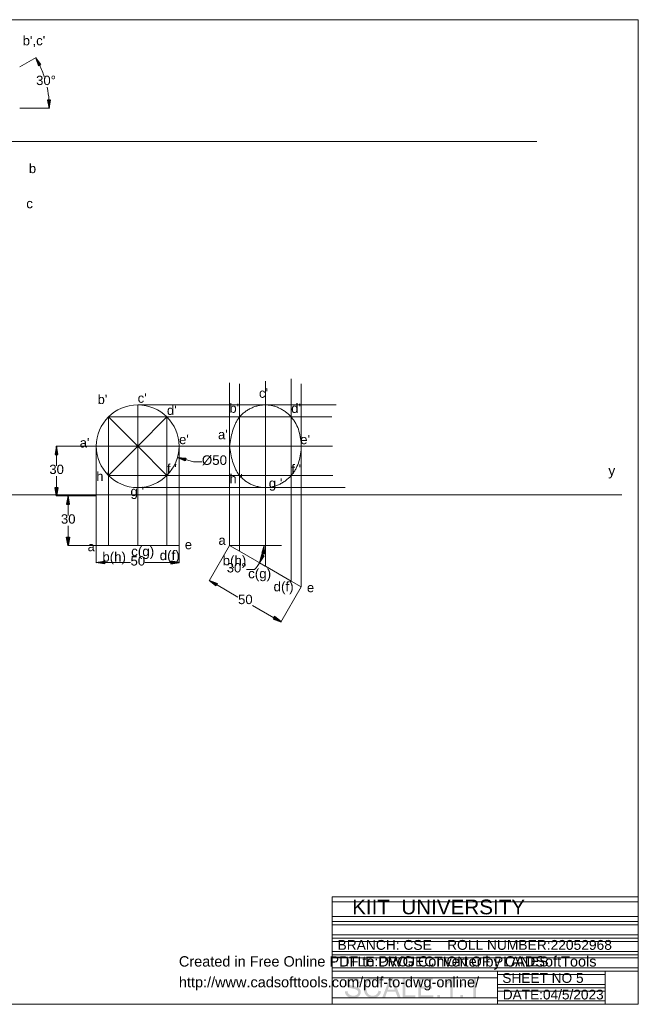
# Model space of a CAD drawing. Header units: millimetres. Extents: x 69 to 735, y 51 to 522.
# Tile 2 of 2: x 439 to 735, y 51 to 522. Entities that reach past the tile are written whole.
import ezdxf

# ---------------------------------------------------------------- set-up
doc = ezdxf.new("R2010")
doc.units = ezdxf.units.MM
doc.header["$MEASUREMENT"] = 0
doc.layers.get('0').update_dxf_attribs({"linetype": 'CONTINUOUS'})
doc.layers.add('2F2D970', color=7, linetype='CONTINUOUS')
doc.styles.add('2F2E000', font='Arial.ttf')
doc.styles.add('Arial$001', font='arial.ttf', dxfattribs={"height": 8.465391})

# ---------------------------------------------------------------- blocks, each defined once
blk = doc.blocks.new('2EDC3F0')
at = {"layer": '2F2D970', "color": 0, "true_color": 0x000001, "style": '2F2E000'}
for s, p in [('Created in Free Online PDF to DWG Converter by CADSoftTools', (0, 0)), ('http://www.cadsofttools.com/pdf-to-dwg-online/', (0, -2))]:
    blk.add_text(s, height=1, dxfattribs=at).set_placement(p)

msp = doc.modelspace()

# ---------------------------------------------------------------- hatches: boundary and pattern name
at = {"true_color": 0x000002}
for points in [[(448.2, 500.33), (449.37, 500.94), (446.94, 504.14)], [(453.94, 483.87), (452.61, 483.83), (453.44, 479.91)], [(456.19, 314.23), (457.49, 314.23), (456.83, 318.19)], [(518.76, 312.42), (518.41, 311.15), (514.75, 312.85)], [(456.19, 298.38), (457.49, 298.38), (456.83, 294.43)], [(461.73, 290.46), (463.05, 290.46), (462.39, 294.43)], [(461.73, 274.63), (463.05, 274.63), (462.39, 270.68)], [(555.14, 266.82), (556.43, 266.66), (556.27, 270.66)], [(556.2, 265.73), (554.98, 266.26), (554.02, 262.36)], [(479.86, 263.17), (479.86, 261.84), (475.9, 262.5)], [(511.53, 263.17), (511.53, 261.84), (515.5, 262.5)], [(533.73, 252.53), (533.06, 251.37), (529.97, 253.94)], [(561.17, 236.69), (560.5, 235.53), (564.27, 234.11)]]:
    msp.add_hatch(color=0, dxfattribs=at).paths.add_polyline_path(points)
at = {"true_color": 0x000007}
h = msp.add_hatch(color=0, dxfattribs=at)
edge = h.paths.add_edge_path()
edge.add_line((594.87, 57.29), (596.06, 57.39))
edge.add_spline(control_points=[(596.06, 57.39), (596.1, 56.93), (596.23, 56.53), (596.43, 56.24), (596.43, 56.24), (596.66, 55.94), (596.96, 55.67), (597.39, 55.51), (597.39, 55.51), (597.82, 55.31), (598.31, 55.21), (598.84, 55.21), (598.84, 55.21), (599.34, 55.21), (599.77, 55.28), (600.13, 55.44), (600.13, 55.44), (600.5, 55.57), (600.76, 55.77), (600.96, 56), (600.96, 56), (601.13, 56.27), (601.22, 56.53), (601.22, 56.83), (601.22, 56.83), (601.22, 57.13), (601.13, 57.39), (600.96, 57.63), (600.96, 57.63), (600.79, 57.82), (600.5, 58.02), (600.1, 58.19), (600.1, 58.19), (599.84, 58.29), (599.27, 58.42), (598.41, 58.65), (598.41, 58.65), (597.55, 58.85), (596.92, 59.05), (596.56, 59.21), (596.56, 59.21), (596.13, 59.48), (595.8, 59.78), (595.57, 60.11), (595.57, 60.11), (595.34, 60.47), (595.24, 60.87), (595.24, 61.3), (595.24, 61.3), (595.24, 61.76), (595.37, 62.22), (595.63, 62.65), (595.63, 62.65), (595.9, 63.05), (596.3, 63.38), (596.83, 63.58), (596.83, 63.58), (597.35, 63.81), (597.92, 63.91), (598.58, 63.91), (598.58, 63.91), (599.27, 63.91), (599.9, 63.81), (600.43, 63.58), (600.43, 63.58), (600.96, 63.35), (601.39, 63.02), (601.69, 62.59), (601.69, 62.59), (601.95, 62.12), (602.12, 61.63), (602.15, 61.07)], knot_values=[0, 0, 0, 0, 0.013889, 0.013889, 0.013889, 0.013889, 0.027778, 0.027778, 0.027778, 0.027778, 0.041667, 0.041667, 0.041667, 0.041667, 0.055556, 0.055556, 0.055556, 0.055556, 0.069444, 0.069444, 0.069444, 0.069444, 0.083333, 0.083333, 0.083333, 0.083333, 0.097222, 0.097222, 0.097222, 0.097222, 0.111111, 0.111111, 0.111111, 0.111111, 0.125, 0.125, 0.125, 0.125, 0.138889, 0.138889, 0.138889, 0.138889, 0.152778, 0.152778, 0.152778, 0.152778, 0.166667, 0.166667, 0.166667, 0.166667, 0.180556, 0.180556, 0.180556, 0.180556, 0.194444, 0.194444, 0.194444, 0.194444, 0.208333, 0.208333, 0.208333, 0.208333, 0.222222, 0.222222, 0.222222, 0.222222, 0.236111, 0.236111, 0.236111, 0.236111, 1, 1, 1, 1], degree=3, periodic=0)
edge.add_line((602.15, 61.07), (600.93, 61))
edge.add_spline(control_points=[(600.93, 61), (600.86, 61.59), (600.66, 62.03), (600.27, 62.36), (600.27, 62.36), (599.9, 62.65), (599.34, 62.82), (598.61, 62.82), (598.61, 62.82), (597.85, 62.82), (597.32, 62.65), (596.96, 62.39), (596.96, 62.39), (596.63, 62.12), (596.43, 61.76), (596.43, 61.4), (596.43, 61.4), (596.43, 61.03), (596.56, 60.77), (596.79, 60.54), (596.79, 60.54), (597.06, 60.3), (597.69, 60.11), (598.71, 59.87), (598.71, 59.87), (599.74, 59.64), (600.43, 59.41), (600.79, 59.25), (600.79, 59.25), (601.36, 59.01), (601.75, 58.68), (602.02, 58.29), (602.02, 58.29), (602.28, 57.89), (602.42, 57.46), (602.42, 56.93), (602.42, 56.93), (602.42, 56.43), (602.28, 55.94), (601.99, 55.51), (601.99, 55.51), (601.72, 55.05), (601.29, 54.71), (600.76, 54.45), (600.76, 54.45), (600.2, 54.22), (599.6, 54.09), (598.91, 54.09), (598.91, 54.09), (598.05, 54.09), (597.32, 54.22), (596.76, 54.45), (596.76, 54.45), (596.16, 54.71), (595.7, 55.08), (595.37, 55.61), (595.37, 55.61), (595.04, 56.1), (594.87, 56.67), (594.87, 57.29)], knot_values=[0, 0, 0, 0, 0.016667, 0.016667, 0.016667, 0.016667, 0.033333, 0.033333, 0.033333, 0.033333, 0.05, 0.05, 0.05, 0.05, 0.066667, 0.066667, 0.066667, 0.066667, 0.083333, 0.083333, 0.083333, 0.083333, 0.1, 0.1, 0.1, 0.1, 0.116667, 0.116667, 0.116667, 0.116667, 0.133333, 0.133333, 0.133333, 0.133333, 0.15, 0.15, 0.15, 0.15, 0.166667, 0.166667, 0.166667, 0.166667, 0.183333, 0.183333, 0.183333, 0.183333, 0.2, 0.2, 0.2, 0.2, 0.216667, 0.216667, 0.216667, 0.216667, 0.233333, 0.233333, 0.233333, 0.233333, 1, 1, 1, 1], degree=3, periodic=0)
edge = h.paths.add_edge_path()
edge.add_line((610.92, 57.59), (612.17, 57.26))
edge.add_spline(control_points=[(612.17, 57.26), (611.91, 56.24), (611.45, 55.44), (610.75, 54.91), (610.75, 54.91), (610.09, 54.35), (609.23, 54.09), (608.24, 54.09), (608.24, 54.09), (607.21, 54.09), (606.39, 54.28), (605.76, 54.71), (605.76, 54.71), (605.1, 55.14), (604.63, 55.74), (604.3, 56.53), (604.3, 56.53), (603.94, 57.33), (603.77, 58.15), (603.77, 59.08), (603.77, 59.08), (603.77, 60.07), (603.97, 60.93), (604.33, 61.66), (604.33, 61.66), (604.73, 62.39), (605.26, 62.95), (605.96, 63.35), (605.96, 63.35), (606.65, 63.71), (607.44, 63.91), (608.27, 63.91), (608.27, 63.91), (609.23, 63.91), (610.02, 63.68), (610.65, 63.18), (610.65, 63.18), (611.31, 62.72), (611.78, 62.03), (612.01, 61.13)], knot_values=[0, 0, 0, 0, 0.025, 0.025, 0.025, 0.025, 0.05, 0.05, 0.05, 0.05, 0.075, 0.075, 0.075, 0.075, 0.1, 0.1, 0.1, 0.1, 0.125, 0.125, 0.125, 0.125, 0.15, 0.15, 0.15, 0.15, 0.175, 0.175, 0.175, 0.175, 0.2, 0.2, 0.2, 0.2, 0.225, 0.225, 0.225, 0.225, 1, 1, 1, 1], degree=3, periodic=0)
edge.add_line((612.01, 61.13), (610.78, 60.87))
edge.add_spline(control_points=[(610.78, 60.87), (610.55, 61.56), (610.26, 62.06), (609.83, 62.36), (609.83, 62.36), (609.4, 62.69), (608.87, 62.85), (608.24, 62.85), (608.24, 62.85), (607.51, 62.85), (606.91, 62.65), (606.42, 62.32), (606.42, 62.32), (605.92, 61.96), (605.59, 61.5), (605.39, 60.9), (605.39, 60.9), (605.19, 60.3), (605.1, 59.71), (605.1, 59.08), (605.1, 59.08), (605.1, 58.29), (605.19, 57.56), (605.43, 56.96), (605.43, 56.96), (605.66, 56.37), (606.02, 55.91), (606.52, 55.61), (606.52, 55.61), (607.01, 55.31), (607.58, 55.18), (608.14, 55.18), (608.14, 55.18), (608.87, 55.18), (609.46, 55.38), (609.92, 55.77), (609.92, 55.77), (610.42, 56.17), (610.75, 56.8), (610.92, 57.59)], knot_values=[0, 0, 0, 0, 0.025, 0.025, 0.025, 0.025, 0.05, 0.05, 0.05, 0.05, 0.075, 0.075, 0.075, 0.075, 0.1, 0.1, 0.1, 0.1, 0.125, 0.125, 0.125, 0.125, 0.15, 0.15, 0.15, 0.15, 0.175, 0.175, 0.175, 0.175, 0.2, 0.2, 0.2, 0.2, 0.225, 0.225, 0.225, 0.225, 1, 1, 1, 1], degree=3, periodic=0)
h.paths.add_polyline_path([(612.7, 54.25), (616.34, 63.75), (617.7, 63.75), (621.57, 54.25), (620.15, 54.25), (619.05, 57.13), (615.05, 57.13), (614.03, 54.25), (612.7, 54.25), (614.03, 54.25)])
h.paths.add_polyline_path([(615.42, 58.15), (618.66, 58.15), (617.67, 60.77), (617.67, 60.77), (617.63, 60.87), (617.59, 60.97), (617.56, 61.07), (617.52, 61.17), (617.49, 61.26), (617.45, 61.36), (617.42, 61.45), (617.39, 61.54), (617.36, 61.63), (617.33, 61.72), (617.3, 61.8), (617.27, 61.88), (617.24, 61.97), (617.21, 62.05), (617.18, 62.12), (617.16, 62.2), (617.13, 62.28), (617.11, 62.35), (617.08, 62.42), (617.06, 62.49), (617.04, 62.56), (617.01, 62.63), (616.99, 62.69), (616.97, 62.75), (616.97, 62.75), (616.96, 62.68), (616.94, 62.6), (616.93, 62.53), (616.92, 62.45), (616.9, 62.38), (616.88, 62.3), (616.87, 62.22), (616.85, 62.15), (616.83, 62.07), (616.81, 62), (616.79, 61.92), (616.77, 61.84), (616.75, 61.77), (616.73, 61.69), (616.71, 61.61), (616.68, 61.54), (616.66, 61.46), (616.64, 61.39), (616.61, 61.31), (616.58, 61.23), (616.56, 61.16), (616.53, 61.08), (616.5, 61.01), (616.47, 60.93), (615.42, 58.15), (616.47, 60.93)])
h.paths.add_polyline_path([(622.53, 54.25), (622.53, 63.75), (623.79, 63.75), (623.79, 55.38), (628.48, 55.38), (628.48, 54.25), (622.53, 54.25), (628.48, 54.25)])
h.paths.add_polyline_path([(630, 54.25), (630, 63.75), (636.85, 63.75), (636.85, 62.62), (631.26, 62.62), (631.26, 59.71), (636.52, 59.71), (636.52, 58.62), (631.26, 58.62), (631.26, 55.38), (637.08, 55.38), (637.08, 54.25), (630, 54.25), (637.08, 54.25)])
h.paths.add_polyline_path([(639, 59.81), (639, 61.13), (640.33, 61.13), (640.33, 59.81), (639, 59.81), (640.33, 59.81)])
h.paths.add_polyline_path([(639, 54.25), (639, 55.57), (640.33, 55.57), (640.33, 54.25), (639, 54.25), (640.33, 54.25)])
h.paths.add_polyline_path([(646.44, 54.25), (645.25, 54.25), (645.25, 61.69), (645.25, 61.69), (645.22, 61.66), (645.19, 61.63), (645.15, 61.59), (645.11, 61.56), (645.08, 61.53), (645.04, 61.5), (645, 61.46), (644.96, 61.43), (644.91, 61.39), (644.87, 61.36), (644.83, 61.33), (644.78, 61.29), (644.74, 61.26), (644.69, 61.22), (644.64, 61.19), (644.59, 61.16), (644.54, 61.12), (644.49, 61.08), (644.44, 61.05), (644.39, 61.01), (644.33, 60.98), (644.28, 60.94), (644.22, 60.9), (644.16, 60.87), (644.16, 60.87), (644.1, 60.83), (644.05, 60.8), (643.99, 60.77), (643.94, 60.74), (643.88, 60.71), (643.83, 60.68), (643.77, 60.65), (643.72, 60.62), (643.67, 60.6), (643.62, 60.57), (643.56, 60.55), (643.51, 60.52), (643.46, 60.5), (643.41, 60.47), (643.36, 60.45), (643.31, 60.43), (643.27, 60.4), (643.22, 60.38), (643.17, 60.36), (643.12, 60.34), (643.08, 60.32), (643.03, 60.31), (642.98, 60.29), (642.94, 60.27), (642.94, 61.4), (642.94, 61.4), (643.02, 61.44), (643.1, 61.48), (643.18, 61.52), (643.26, 61.56), (643.34, 61.61), (643.42, 61.65), (643.49, 61.7), (643.57, 61.74), (643.64, 61.78), (643.72, 61.83), (643.79, 61.88), (643.86, 61.92), (643.93, 61.97), (644, 62.02), (644.07, 62.06), (644.14, 62.11), (644.21, 62.16), (644.27, 62.21), (644.34, 62.26), (644.4, 62.31), (644.47, 62.36), (644.53, 62.42), (644.6, 62.47), (644.66, 62.52), (644.66, 62.52), (644.72, 62.57), (644.77, 62.63), (644.83, 62.68), (644.88, 62.74), (644.93, 62.79), (644.99, 62.84), (645.04, 62.9), (645.09, 62.95), (645.13, 63), (645.18, 63.06), (645.23, 63.11), (645.27, 63.16), (645.31, 63.21), (645.35, 63.27), (645.39, 63.32), (645.43, 63.37), (645.47, 63.42), (645.51, 63.47), (645.54, 63.53), (645.57, 63.58), (645.6, 63.63), (645.63, 63.68), (645.66, 63.73), (645.68, 63.78), (646.44, 63.78), (646.44, 54.25), (646.44, 63.78)])
h.paths.add_polyline_path([(650.08, 59.81), (650.08, 61.13), (651.41, 61.13), (651.41, 59.81), (650.08, 59.81), (651.41, 59.81)])
h.paths.add_polyline_path([(650.08, 54.25), (650.08, 55.57), (651.41, 55.57), (651.41, 54.25), (650.08, 54.25), (651.41, 54.25)])
h.paths.add_polyline_path([(657.49, 54.25), (656.34, 54.25), (656.34, 61.69), (656.34, 61.69), (656.3, 61.66), (656.27, 61.63), (656.23, 61.59), (656.2, 61.56), (656.16, 61.53), (656.12, 61.5), (656.08, 61.46), (656.04, 61.43), (656, 61.39), (655.95, 61.36), (655.91, 61.33), (655.86, 61.29), (655.82, 61.26), (655.77, 61.22), (655.72, 61.19), (655.67, 61.16), (655.62, 61.12), (655.57, 61.08), (655.52, 61.05), (655.47, 61.01), (655.41, 60.98), (655.36, 60.94), (655.3, 60.9), (655.24, 60.87), (655.24, 60.87), (655.19, 60.83), (655.13, 60.8), (655.07, 60.77), (655.02, 60.74), (654.96, 60.71), (654.91, 60.68), (654.85, 60.65), (654.8, 60.62), (654.75, 60.6), (654.7, 60.57), (654.65, 60.55), (654.59, 60.52), (654.54, 60.5), (654.49, 60.47), (654.45, 60.45), (654.4, 60.43), (654.35, 60.4), (654.3, 60.38), (654.25, 60.36), (654.2, 60.34), (654.16, 60.32), (654.11, 60.31), (654.07, 60.29), (654.02, 60.27), (654.02, 61.4), (654.02, 61.4), (654.1, 61.44), (654.18, 61.48), (654.25, 61.52), (654.33, 61.56), (654.41, 61.61), (654.48, 61.65), (654.56, 61.7), (654.63, 61.74), (654.71, 61.78), (654.78, 61.83), (654.85, 61.88), (654.93, 61.92), (655, 61.97), (655.07, 62.02), (655.14, 62.06), (655.2, 62.11), (655.27, 62.16), (655.34, 62.21), (655.4, 62.26), (655.47, 62.31), (655.53, 62.36), (655.59, 62.42), (655.65, 62.47), (655.71, 62.52), (655.71, 62.52), (655.77, 62.57), (655.83, 62.63), (655.89, 62.68), (655.94, 62.74), (656, 62.79), (656.05, 62.84), (656.11, 62.9), (656.16, 62.95), (656.21, 63), (656.26, 63.06), (656.3, 63.11), (656.35, 63.16), (656.39, 63.21), (656.43, 63.27), (656.47, 63.32), (656.51, 63.37), (656.55, 63.42), (656.59, 63.47), (656.62, 63.53), (656.65, 63.58), (656.68, 63.63), (656.71, 63.68), (656.74, 63.73), (656.77, 63.78), (657.49, 63.78), (657.49, 54.25), (657.49, 63.78)])

# ---------------------------------------------------------------- linework, layer by layer
at = {"color": 0, "linetype": 'Continuous', "lineweight": 9, "true_color": 0x000007}
msp.add_lwpolyline([(69.2, 51.08), (735.2, 51.08), (735.2, 522.26), (735.13, 522.33), (69.2, 522.26)], close=True, dxfattribs=at)
at = {"color": 0, "linetype": 'Continuous', "lineweight": 20, "true_color": 0x000001}
for points in [[(439.28, 499.74), (447.07, 504.22), (447.07, 504.22)], [(439.28, 479.91), (453.57, 479.91), (453.57, 479.91)], [(475.85, 318.19), (456.7, 318.19), (456.7, 318.19)], [(495.62, 318.19), (495.77, 318.19), (495.77, 318.19)], [(495.7, 318.11), (495.7, 318.24), (495.7, 318.24)], [(475.85, 294.43), (456.7, 294.43), (456.7, 294.43)], [(475.85, 294.43), (462.24, 294.43), (462.24, 294.43)], [(475.85, 270.68), (462.24, 270.68), (462.24, 270.68)], [(475.9, 270.61), (475.9, 262.36), (475.9, 262.36)], [(515.5, 270.61), (515.5, 262.36), (515.5, 262.36)], [(539.61, 270.63), (529.9, 253.8), (529.9, 253.8)]]:
    msp.add_lwpolyline(points, dxfattribs=at)
at = {"color": 0, "linetype": 'Continuous', "lineweight": -2, "true_color": 0x000002}
for points in [[(448.2, 500.33), (449.37, 500.94), (446.94, 504.14)], [(453.94, 483.87), (452.61, 483.83), (453.44, 479.91)], [(456.19, 314.23), (457.49, 314.23), (456.83, 318.19)], [(518.76, 312.42), (518.41, 311.15), (514.75, 312.85)], [(456.19, 298.38), (457.49, 298.38), (456.83, 294.43)], [(461.73, 290.46), (463.05, 290.46), (462.39, 294.43)], [(461.73, 274.63), (463.05, 274.63), (462.39, 270.68)], [(555.14, 266.82), (556.43, 266.66), (556.27, 270.66)], [(556.2, 265.73), (554.98, 266.26), (554.02, 262.36)], [(479.86, 263.17), (479.86, 261.84), (475.9, 262.5)], [(511.53, 263.17), (511.53, 261.84), (515.5, 262.5)], [(533.73, 252.53), (533.06, 251.37), (529.97, 253.94)], [(561.17, 236.69), (560.5, 235.53), (564.27, 234.11)]]:
    msp.add_lwpolyline(points, close=True, dxfattribs=at)
at = {"color": 0, "linetype": 'Continuous', "lineweight": 9, "true_color": 0x000007}
for points in [[(202.15, 464.04), (686.6, 464.04), (686.6, 464.04)], [(556.8, 260.77), (556.8, 349.36), (556.8, 349.36)], [(569.14, 253.62), (569.14, 350.45), (569.14, 350.45)], [(544.43, 267.88), (544.43, 347.97), (544.43, 347.97)], [(573.93, 250.88), (573.93, 348), (573.93, 348)], [(495.7, 337.98), (590.61, 337.98), (590.61, 337.98)], [(481.71, 332.19), (588.59, 332.19), (588.59, 332.19)], [(515.52, 318.19), (588.85, 318.19), (588.85, 318.19)], [(509.69, 304.17), (588.99, 304.17), (588.99, 304.17)], [(495.7, 298.38), (594.91, 298.38), (594.91, 298.38)], [(84.88, 294.91), (727.39, 294.91), (727.39, 294.91)], [(539.63, 294.41), (539.63, 270.66), (564.44, 270.66)], [(588.69, 66.92), (667.88, 66.92), (667.88, 66.92)], [(719.35, 51.08), (667.88, 51.08), (667.88, 66.92)], [(667.88, 66.92), (719.35, 66.92), (719.35, 66.92)], [(719.35, 51.08), (719.35, 66.92), (719.35, 66.92)], [(667.88, 59.01), (719.35, 59.01), (719.35, 59.01)], [(588.69, 51.08), (667.88, 51.08), (667.88, 51.08)]]:
    msp.add_lwpolyline(points, dxfattribs=at)
at = {"color": 0, "linetype": 'Continuous', "lineweight": 20, "true_color": 0x000007}
for points in [[(539.63, 294.43), (539.63, 348.45), (539.63, 348.45)], [(509.69, 332.19), (495.7, 318.19), (495.7, 337.98)], [(495.7, 318.19), (481.69, 332.19), (481.69, 332.19)], [(481.69, 332.19), (481.69, 294.43), (481.69, 270.68)], [(509.69, 332.19), (509.69, 294.43), (509.69, 270.68)], [(475.9, 318.19), (495.7, 318.19), (515.5, 318.19)], [(475.9, 318.19), (475.9, 294.43), (475.9, 270.68)], [(481.69, 304.19), (495.7, 318.19), (509.69, 304.19)], [(495.7, 294.43), (495.7, 318.19), (495.7, 318.19)], [(515.5, 318.19), (515.5, 294.43), (515.5, 270.68)], [(481.69, 304.19), (509.69, 304.19), (509.69, 304.19)], [(495.7, 294.43), (495.7, 270.68), (495.7, 270.68)]]:
    msp.add_lwpolyline(points, dxfattribs=at)
at = {"color": 0, "linetype": 'Continuous', "lineweight": 9, "true_color": 0x93278f}
msp.add_lwpolyline([(539.63, 318.19), (539.93, 320.01), (540.29, 321.83), (540.46, 322.73), (540.66, 323.65), (540.89, 324.51), (541.12, 325.41), (541.38, 326.27), (541.65, 327.09), (541.98, 327.92), (542.31, 328.75), (542.51, 329.11), (542.71, 329.51), (542.91, 329.9), (543.1, 330.27), (543.34, 330.63), (543.57, 331), (543.83, 331.36), (544.1, 331.72), (544.36, 332.06), (544.63, 332.42), (544.92, 332.75), (545.22, 333.05), (545.55, 333.38), (545.88, 333.68), (546.21, 333.97), (546.58, 334.27), (546.91, 334.54), (547.3, 334.83), (547.67, 335.1), (548.07, 335.33), (548.43, 335.59), (548.83, 335.83), (549.22, 336.02), (549.65, 336.22), (550.08, 336.45), (550.48, 336.62), (550.91, 336.82), (551.34, 336.98), (551.8, 337.12), (552.23, 337.28), (552.66, 337.41), (553.13, 337.51), (553.59, 337.61), (554.02, 337.71), (554.48, 337.78), (554.95, 337.84), (555.41, 337.91), (555.87, 337.94), (556.34, 337.98), (556.8, 337.98), (557.23, 337.98), (557.69, 337.94), (558.15, 337.91), (558.62, 337.84), (559.05, 337.78), (559.51, 337.71), (559.97, 337.61), (560.4, 337.51), (560.83, 337.41), (561.3, 337.28), (561.73, 337.12), (562.16, 336.98), (562.59, 336.82), (563.02, 336.62), (563.45, 336.45), (563.84, 336.22), (564.24, 336.02), (564.64, 335.83), (565.04, 335.59), (565.43, 335.33), (565.83, 335.1), (566.19, 334.83), (566.56, 334.54), (566.92, 334.27), (567.28, 333.97), (567.62, 333.68), (567.95, 333.38), (568.28, 333.05), (568.61, 332.75), (568.91, 332.42), (569.24, 332.06), (569.5, 331.72), (569.8, 331.36), (570.06, 331), (570.33, 330.63), (570.59, 330.27), (570.82, 329.9), (571.06, 329.51), (571.29, 329.11), (571.49, 328.75), (571.88, 327.92), (572.25, 327.09), (572.58, 326.27), (572.88, 325.41), (573.11, 324.51), (573.34, 323.65), (573.5, 322.73), (573.67, 321.83), (573.77, 320.94), (573.87, 320.01), (573.9, 319.09), (573.93, 318.19), (573.9, 317.24), (573.87, 316.34), (573.77, 315.42), (573.67, 314.49), (573.5, 313.6), (573.34, 312.7), (573.11, 311.84), (572.88, 310.95), (572.58, 310.09), (572.25, 309.23), (571.88, 308.44), (571.49, 307.61), (571.29, 307.21), (571.06, 306.82), (570.82, 306.45), (570.59, 306.05), (570.33, 305.69), (570.06, 305.33), (569.8, 304.96), (569.5, 304.63), (569.24, 304.27), (568.91, 303.94), (568.61, 303.61), (568.28, 303.28), (567.95, 302.98), (567.62, 302.68), (567.28, 302.35), (566.92, 302.08), (566.56, 301.79), (566.19, 301.52), (565.83, 301.26), (565.43, 300.99), (565.04, 300.76), (564.64, 300.53), (564.24, 300.33), (563.84, 300.1), (563.45, 299.9), (563.02, 299.7), (562.59, 299.54), (562.16, 299.37), (561.73, 299.21), (561.3, 299.07), (560.83, 298.94), (560.4, 298.84), (559.97, 298.71), (559.51, 298.64), (559.05, 298.55), (558.62, 298.48), (558.15, 298.45), (557.69, 298.41), (557.23, 298.38), (556.8, 298.38), (556.34, 298.38), (555.87, 298.41), (555.41, 298.45), (554.95, 298.48), (554.48, 298.55), (554.02, 298.64), (553.59, 298.71), (553.13, 298.84), (552.66, 298.94), (552.23, 299.07), (551.8, 299.21), (551.34, 299.37), (550.91, 299.54), (550.48, 299.7), (550.08, 299.9), (549.65, 300.1), (549.22, 300.33), (548.83, 300.53), (548.43, 300.76), (548.07, 300.99), (547.67, 301.26), (547.3, 301.52), (546.91, 301.79), (546.58, 302.08), (546.21, 302.35), (545.88, 302.68), (545.55, 302.98), (545.22, 303.28), (544.92, 303.61), (544.63, 303.94), (544.36, 304.27), (544.1, 304.63), (543.83, 304.96), (543.57, 305.33), (543.34, 305.69), (543.1, 306.05), (542.91, 306.45), (542.71, 306.82), (542.51, 307.21), (542.31, 307.61), (541.98, 308.44), (541.65, 309.23), (541.38, 310.09), (541.12, 310.95), (540.89, 311.84), (540.66, 312.7), (540.46, 313.6), (540.29, 314.49), (539.93, 316.34)], close=True, dxfattribs=at)
at = {"color": 0, "linetype": 'Continuous', "lineweight": 20, "true_color": 0x000002}
for points in [[(456.83, 314.23), (456.83, 308.8), (456.83, 308.8)], [(526.35, 310.72), (522.4, 310.72), (518.57, 311.78)], [(456.83, 298.38), (456.83, 303.81), (456.83, 303.81)], [(462.39, 290.46), (462.39, 285.05), (462.39, 285.05)], [(462.39, 274.63), (462.39, 280.05), (462.39, 280.05)], [(479.86, 262.5), (492.23, 262.5), (492.23, 262.5)], [(511.53, 262.5), (499.16, 262.5), (499.16, 262.5)]]:
    msp.add_lwpolyline(points, dxfattribs=at)
at = {"color": 0, "linetype": 'Continuous', "lineweight": 20, "true_color": 0x93278f}
msp.add_lwpolyline([(515.5, 270.68), (475.9, 270.68), (475.9, 270.68)], dxfattribs=at)
at = {"color": 0, "linetype": 'Continuous', "lineweight": 9, "true_color": 0x93278f}
msp.add_lwpolyline([(539.63, 270.66), (544.43, 267.88), (556.8, 260.77), (569.14, 253.62), (573.93, 250.88)], dxfattribs=at)
at = {"color": 0, "linetype": 'Continuous', "lineweight": 9, "true_color": 0x000001}
for points in [[(556.73, 260.77), (553.92, 262.42), (553.92, 262.42)], [(573.9, 250.81), (564.21, 234.01), (564.21, 234.01)]]:
    msp.add_lwpolyline(points, dxfattribs=at)
at = {"color": 0, "linetype": 'Continuous', "lineweight": 9, "true_color": 0x000002}
for points in [[(551.67, 259.18), (547.7, 259.18), (547.7, 259.18)], [(533.41, 251.94), (543.67, 246.01), (543.67, 246.01)], [(560.83, 236.09), (550.58, 242.01), (550.58, 242.01)], [(588.69, 100.17), (735.2, 100.17), (735.2, 100.17)], [(588.69, 93.05), (735.2, 93.05), (735.2, 93.05)], [(588.69, 89.08), (735.2, 89.08), (735.2, 89.08)], [(588.69, 84.35), (735.2, 84.35), (735.2, 84.35)], [(588.69, 81.18), (735.2, 81.18), (735.2, 81.18)], [(588.69, 76.41), (735.2, 76.41), (735.2, 76.41)], [(588.69, 73.24), (735.2, 73.24), (735.2, 73.24)], [(588.69, 68.51), (735.2, 68.51), (735.2, 68.51)], [(588.69, 63.75), (667.88, 63.75), (667.88, 63.75)], [(667.88, 65.33), (719.35, 65.33), (719.35, 65.33)], [(667.88, 60.57), (719.35, 60.57), (719.35, 60.57)], [(667.88, 57.43), (719.35, 57.43), (719.35, 57.43)], [(588.69, 54.25), (667.88, 54.25), (667.88, 54.25)], [(667.88, 52.66), (719.35, 52.66), (719.35, 52.66)]]:
    msp.add_lwpolyline(points, dxfattribs=at)
at = {"color": 0, "linetype": 'Continuous', "lineweight": 9, "true_color": 0x000003}
for points in [[(735.2, 51.08), (588.69, 51.08), (588.69, 102.55), (735.2, 102.55), (588.69, 102.55)], [(735.2, 102.55), (735.2, 51.08), (735.2, 51.08)], [(588.69, 90.67), (735.2, 90.67), (735.2, 90.67)], [(588.69, 84.35), (735.2, 84.35), (735.2, 84.35)], [(588.69, 82.77), (735.2, 82.77), (735.2, 82.77)], [(588.69, 74.83), (735.2, 74.83), (735.2, 74.83)], [(588.69, 66.92), (735.2, 66.92), (735.2, 66.92)]]:
    msp.add_lwpolyline(points, dxfattribs=at)
at = {"color": 0, "linetype": 'Continuous', "lineweight": 20, "true_color": 0x000002}
for points in [[(451.04, 494.96), (450.41, 496.89), (449.65, 498.79), (448.78, 500.65)], [(453.28, 483.86), (453.11, 485.91), (452.81, 487.94), (452.38, 489.96)]]:
    msp.add_open_spline(points, degree=3, dxfattribs=at)
at = {"color": 0, "linetype": 'Continuous', "lineweight": 20, "true_color": 0x93278f}
msp.add_open_spline([(515.5, 318.19), (515.5, 329.13), (506.63, 337.99), (495.7, 337.99), (495.7, 337.99), (484.77, 337.99), (475.9, 329.13), (475.9, 318.19), (475.9, 318.19), (475.9, 307.26), (484.77, 298.4), (495.7, 298.4), (495.7, 298.4), (506.63, 298.4), (515.5, 307.26), (515.5, 318.19)], degree=3, knots=[0, 0, 0, 0, 0.0625, 0.0625, 0.0625, 0.0625, 0.125, 0.125, 0.125, 0.125, 0.1875, 0.1875, 0.1875, 0.1875, 1, 1, 1, 1], dxfattribs=at)
at = {"color": 0, "linetype": 'Continuous', "lineweight": 9, "true_color": 0x000002}
for points in [[(555.61, 265.99), (555.67, 266.23), (555.74, 266.49), (555.81, 266.72)], [(551.67, 259.18), (552.56, 260.14), (553.39, 261.2), (554.05, 262.36)]]:
    msp.add_open_spline(points, degree=3, dxfattribs=at)

# ---------------------------------------------------------------- block references
at = {"layer": '2F2D970', "color": 0, "true_color": 0x000000, "xscale": 4.958960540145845, "yscale": 4.958960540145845, "zscale": 4.958960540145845}
msp.add_blockref('2EDC3F0', (515.42, 69.14), dxfattribs=at)

# ---------------------------------------------------------------- texts
at = {"color": 0, "true_color": 0x000007, "style": 'Arial$001'}
for s, height, p in [("b',c'", 4.506, (440.69, 510.06)), ('b', 4.44, (443.67, 448.91)), ('c', 4.56, (442.41, 432.07)), ("c'", 4.475, (553.72, 341.36)), ("b'", 4.403, (476.56, 338.38)), ("c'", 4.475, (495.7, 338.98)), ("d'", 4.494, (509.69, 333.16)), ("b'", 4.41, (539.63, 334.2)), ("d'", 4.486, (569.14, 334.14)), ("a'", 4.494, (534.12, 321.54)), ("a'", 4.494, (467.98, 317.59)), ("e'", 4.486, (515.5, 319.17)), ("e'", 4.486, (573.47, 319.15)), ("h '", 4.412, (475.9, 301.59)), ("f '", 4.579, (509.69, 305.1)), ("f '", 4.563, (569.14, 304.9)), ('y', 4.7, (720.87, 304.15)), ("h '", 4.412, (539.63, 300.45)), ("g '", 4.559, (558.42, 298.24)), ("g '", 4.559, (492.26, 294.29)), ('a', 4.42, (534.37, 270.99)), ('a', 4.42, (471.77, 267.93)), ('c(g)', 4.591, (492.57, 265.6)), ('d(f)', 4.591, (506.22, 263.67)), ('e', 4.43, (518.26, 268.89)), ('b(h)', 4.544, (478.8, 262.96)), ('b(h)', 4.546, (536.36, 261.22)), ('c(g)', 4.586, (548.53, 254.95)), ('d(f)', 4.593, (560.7, 248.73)), ('e', 4.43, (576.68, 248.31)), ('KIIT  UNIVERSITY', 7.0577, (598.31, 94.15)), ('BRANCH: CSE    ROLL NUMBER:22052968', 4.7234, (591.3, 77.15)), ('TITLE:PROJECTION OF PLANES', 4.7284, (590.97, 69.21)), ('SHEET NO 5', 4.684, (670.13, 61.34)), ('DATE:04/5/2023', 4.6741, (670.36, 53.41))]:
    msp.add_text(s, height=height, dxfattribs=at).set_placement(p)
at = {"color": 0, "true_color": 0x000003, "style": 'Arial$001'}
for s, height, p in [('30°', 4.481, (447.12, 491.04)), ('Ø50', 4.561, (526.41, 309.24)), ('30', 4.484, (453.44, 304.88)), ('30', 4.484, (459, 281.13)), ('50', 4.492, (492.29, 261.08)), ('30°', 4.487, (538.31, 257.78)), ('50', 4.479, (543.73, 242.61))]:
    msp.add_text(s, height=height, dxfattribs=at).set_placement(p)

doc.saveas('drawing.dxf')
